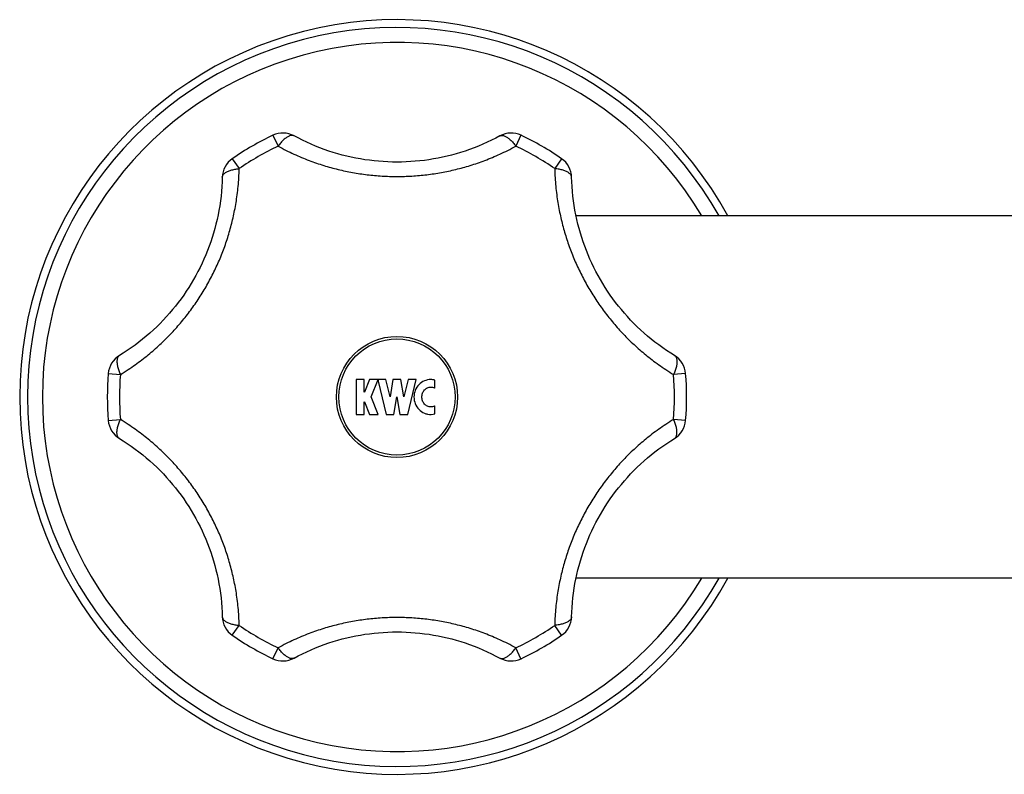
# Model space of a CAD drawing. Header units: millimetres. Extents: x 1094 to 1704, y 605 to 1147.
# Tile 10 of 14: x 1100 to 1185, y 1082 to 1147. Entities that reach past the tile are written whole.
import ezdxf

# ---------------------------------------------------------------- set-up
doc = ezdxf.new("R2010")
doc.units = ezdxf.units.MM
doc.header["$LTSCALE"] = 30.734
doc.layers.get('0').update_dxf_attribs({"linetype": 'CONTINUOUS'})

msp = doc.modelspace()

# ---------------------------------------------------------------- linework, layer by layer
at = {"color": 9, "linetype": 'CONTINUOUS'}
for p, q in [((1122.254, 1136.774), (1122.701, 1135.831)), ((1143.625, 1136.774), (1143.178, 1135.831)), ((1118.756, 1134.754), (1119.35, 1133.896)), ((1147.123, 1134.754), (1146.53, 1133.896)), ((1108.071, 1116.246), (1109.111, 1116.162)), ((1157.809, 1116.246), (1156.768, 1116.162)), ((1108.071, 1112.207), (1109.111, 1112.292)), ((1157.809, 1112.207), (1156.768, 1112.292)), ((1118.756, 1093.7), (1119.35, 1094.558)), ((1147.123, 1093.7), (1146.53, 1094.558)), ((1122.254, 1091.68), (1122.701, 1092.623)), ((1143.625, 1091.68), (1143.178, 1092.623))]:
    msp.add_line(p, q, dxfattribs=at)
at = {"color": 7, "linetype": 'CONTINUOUS'}
for p, q in [((1270.51, 1129.827), (1148.369, 1129.827)), ((1129.426, 1115.727), (1129.426, 1112.727)), ((1130.111, 1115.727), (1129.426, 1115.727)), ((1130.111, 1114.655), (1130.111, 1115.727)), ((1130.573, 1115.727), (1130.144, 1114.655)), ((1131.311, 1115.727), (1130.573, 1115.727)), ((1130.711, 1114.227), (1131.311, 1115.727)), ((1131.316, 1115.727), (1131.316, 1115.577)), ((1131.986, 1115.727), (1131.316, 1115.727)), ((1131.316, 1115.577), (1131.997, 1112.727)), ((1132.341, 1114.237), (1131.986, 1115.727)), ((1132.597, 1115.727), (1132.341, 1114.237)), ((1133.283, 1115.727), (1132.597, 1115.727)), ((1133.538, 1114.237), (1133.283, 1115.727)), ((1133.894, 1115.727), (1133.538, 1114.237)), ((1133.883, 1112.727), (1134.599, 1115.727)), ((1134.599, 1115.727), (1133.894, 1115.727)), ((1136.204, 1114.995), (1136.204, 1115.685)), ((1130.144, 1114.655), (1130.111, 1114.655)), ((1130.111, 1112.727), (1130.111, 1113.798)), ((1130.111, 1113.798), (1130.144, 1113.798)), ((1130.144, 1113.798), (1130.573, 1112.727)), ((1131.311, 1112.727), (1130.711, 1114.227)), ((1132.683, 1112.727), (1132.94, 1114.227)), ((1132.94, 1114.227), (1133.197, 1112.727)), ((1136.204, 1112.769), (1136.204, 1113.459)), ((1129.426, 1112.727), (1130.111, 1112.727)), ((1130.573, 1112.727), (1131.311, 1112.727)), ((1131.997, 1112.727), (1132.683, 1112.727)), ((1133.197, 1112.727), (1133.883, 1112.727)), ((1193.894, 1098.627), (1148.369, 1098.627))]:
    msp.add_line(p, q, dxfattribs=at)
for points in [[(1141.809, 1136.721), (1141.462, 1136.536), (1141.09, 1136.348), (1140.715, 1136.17), (1140.338, 1136), (1139.959, 1135.84), (1139.579, 1135.689), (1139.196, 1135.547), (1138.812, 1135.414), (1138.426, 1135.29), (1138.04, 1135.175), (1137.652, 1135.069), (1137.263, 1134.971), (1136.873, 1134.882), (1136.482, 1134.802), (1136.09, 1134.73), (1135.698, 1134.667), (1135.305, 1134.612), (1134.911, 1134.566), (1134.517, 1134.528), (1134.123, 1134.499), (1133.728, 1134.478), (1133.334, 1134.466), (1132.939, 1134.461), (1132.544, 1134.466), (1132.149, 1134.478), (1131.755, 1134.499), (1131.36, 1134.529), (1130.966, 1134.566), (1130.573, 1134.613), (1130.18, 1134.667), (1129.787, 1134.731), (1129.396, 1134.802), (1129.005, 1134.883), (1128.615, 1134.972), (1128.226, 1135.069), (1127.838, 1135.176), (1127.451, 1135.291), (1127.065, 1135.415), (1126.681, 1135.548), (1126.299, 1135.69), (1125.918, 1135.841), (1125.539, 1136.001), (1125.162, 1136.17), (1124.788, 1136.349), (1124.415, 1136.537), (1124.071, 1136.721)], [(1117.894, 1133.155), (1117.881, 1132.762), (1117.857, 1132.346), (1117.825, 1131.932), (1117.783, 1131.52), (1117.732, 1131.112), (1117.672, 1130.706), (1117.604, 1130.304), (1117.527, 1129.905), (1117.441, 1129.509), (1117.348, 1129.116), (1117.246, 1128.727), (1117.136, 1128.341), (1117.018, 1127.959), (1116.892, 1127.58), (1116.758, 1127.205), (1116.616, 1126.833), (1116.467, 1126.466), (1116.31, 1126.102), (1116.146, 1125.742), (1115.974, 1125.386), (1115.795, 1125.034), (1115.609, 1124.686), (1115.415, 1124.342), (1115.214, 1124.003), (1115.006, 1123.668), (1114.791, 1123.337), (1114.569, 1123.01), (1114.339, 1122.688), (1114.102, 1122.371), (1113.859, 1122.058), (1113.608, 1121.75), (1113.35, 1121.446), (1113.085, 1121.148), (1112.813, 1120.855), (1112.534, 1120.567), (1112.248, 1120.284), (1111.954, 1120.006), (1111.654, 1119.734), (1111.347, 1119.468), (1111.033, 1119.208), (1110.711, 1118.953), (1110.383, 1118.705), (1110.048, 1118.463), (1109.705, 1118.228), (1109.356, 1118), (1109.025, 1117.793)], [(1156.855, 1117.793), (1156.521, 1118.001), (1156.172, 1118.23), (1155.83, 1118.465), (1155.495, 1118.707), (1155.166, 1118.955), (1154.845, 1119.209), (1154.531, 1119.47), (1154.224, 1119.736), (1153.923, 1120.008), (1153.63, 1120.285), (1153.344, 1120.568), (1153.065, 1120.856), (1152.793, 1121.149), (1152.529, 1121.448), (1152.271, 1121.751), (1152.02, 1122.059), (1151.776, 1122.372), (1151.54, 1122.689), (1151.31, 1123.011), (1151.088, 1123.338), (1150.872, 1123.669), (1150.664, 1124.004), (1150.463, 1124.344), (1150.27, 1124.688), (1150.083, 1125.036), (1149.904, 1125.388), (1149.733, 1125.744), (1149.568, 1126.104), (1149.412, 1126.468), (1149.262, 1126.835), (1149.121, 1127.207), (1148.987, 1127.582), (1148.861, 1127.961), (1148.743, 1128.343), (1148.633, 1128.729), (1148.531, 1129.118), (1148.438, 1129.511), (1148.352, 1129.907), (1148.275, 1130.306), (1148.207, 1130.709), (1148.147, 1131.114), (1148.096, 1131.523), (1148.055, 1131.934), (1148.022, 1132.348), (1147.999, 1132.764), (1147.986, 1133.155)], [(1109.025, 1110.661), (1109.358, 1110.453), (1109.707, 1110.224), (1110.05, 1109.989), (1110.385, 1109.747), (1110.713, 1109.499), (1111.034, 1109.245), (1111.349, 1108.984), (1111.656, 1108.718), (1111.956, 1108.446), (1112.249, 1108.169), (1112.535, 1107.886), (1112.814, 1107.598), (1113.086, 1107.304), (1113.351, 1107.006), (1113.609, 1106.703), (1113.86, 1106.395), (1114.103, 1106.082), (1114.34, 1105.764), (1114.569, 1105.442), (1114.792, 1105.116), (1115.007, 1104.785), (1115.215, 1104.45), (1115.416, 1104.11), (1115.61, 1103.766), (1115.796, 1103.418), (1115.975, 1103.066), (1116.147, 1102.71), (1116.311, 1102.35), (1116.468, 1101.986), (1116.617, 1101.618), (1116.759, 1101.247), (1116.892, 1100.872), (1117.018, 1100.493), (1117.136, 1100.111), (1117.246, 1099.725), (1117.348, 1099.336), (1117.442, 1098.943), (1117.527, 1098.547), (1117.604, 1098.148), (1117.673, 1097.745), (1117.732, 1097.34), (1117.783, 1096.931), (1117.825, 1096.52), (1117.857, 1096.106), (1117.881, 1095.689), (1117.894, 1095.299)], [(1147.986, 1095.299), (1147.999, 1095.692), (1148.022, 1096.108), (1148.055, 1096.522), (1148.097, 1096.934), (1148.148, 1097.342), (1148.207, 1097.747), (1148.276, 1098.15), (1148.353, 1098.549), (1148.438, 1098.945), (1148.532, 1099.338), (1148.634, 1099.727), (1148.744, 1100.113), (1148.862, 1100.495), (1148.988, 1100.874), (1149.122, 1101.249), (1149.263, 1101.62), (1149.412, 1101.988), (1149.569, 1102.352), (1149.733, 1102.712), (1149.905, 1103.068), (1150.084, 1103.42), (1150.271, 1103.768), (1150.464, 1104.111), (1150.665, 1104.451), (1150.873, 1104.786), (1151.089, 1105.117), (1151.311, 1105.444), (1151.541, 1105.766), (1151.777, 1106.083), (1152.021, 1106.396), (1152.272, 1106.704), (1152.53, 1107.007), (1152.795, 1107.306), (1153.067, 1107.599), (1153.346, 1107.887), (1153.632, 1108.17), (1153.925, 1108.448), (1154.225, 1108.719), (1154.533, 1108.986), (1154.847, 1109.246), (1155.168, 1109.5), (1155.497, 1109.749), (1155.832, 1109.99), (1156.174, 1110.226), (1156.523, 1110.454), (1156.855, 1110.661)], [(1124.071, 1091.733), (1124.417, 1091.918), (1124.79, 1092.106), (1125.164, 1092.284), (1125.541, 1092.454), (1125.92, 1092.614), (1126.301, 1092.765), (1126.683, 1092.907), (1127.067, 1093.04), (1127.453, 1093.164), (1127.84, 1093.279), (1128.228, 1093.385), (1128.617, 1093.483), (1129.007, 1093.572), (1129.398, 1093.652), (1129.789, 1093.724), (1130.182, 1093.787), (1130.575, 1093.841), (1130.968, 1093.888), (1131.362, 1093.925), (1131.757, 1093.955), (1132.151, 1093.976), (1132.546, 1093.988), (1132.941, 1093.992), (1133.336, 1093.988), (1133.73, 1093.976), (1134.125, 1093.955), (1134.519, 1093.925), (1134.913, 1093.887), (1135.307, 1093.841), (1135.7, 1093.787), (1136.092, 1093.723), (1136.484, 1093.652), (1136.875, 1093.571), (1137.265, 1093.482), (1137.654, 1093.385), (1138.042, 1093.278), (1138.429, 1093.163), (1138.814, 1093.039), (1139.198, 1092.906), (1139.581, 1092.764), (1139.961, 1092.613), (1140.34, 1092.453), (1140.717, 1092.283), (1141.092, 1092.105), (1141.464, 1091.917), (1141.809, 1091.733)]]:
    msp.add_lwpolyline(points, dxfattribs=at)
at = {"color": 9, "linetype": 'CONTINUOUS'}
msp.add_circle((1132.94, 1114.227), 5.221, dxfattribs=at)
at = {"color": 7, "linetype": 'CONTINUOUS'}
msp.add_circle((1132.94, 1114.227), 5, dxfattribs=at)
for centre, radius, start, end in [((1132.94, 1114.227), 32.5, 28.68723, 331.31277), ((1132.94, 1114.227), 24.951, 115.3574, 124.6426), ((1123.111, 1134.966), 2, 61.31918, 115.35741), ((1142.769, 1134.966), 2, 64.64259, 118.68081), ((1132.94, 1114.227), 24.951, 55.3574, 64.6426), ((1119.893, 1133.109), 2, 124.6426, 178.6808), ((1145.986, 1133.109), 2, 1.31921, 55.3574), ((1110.064, 1116.085), 2, 121.31918, 175.35741), ((1155.815, 1116.085), 2, 4.6426, 58.68079), ((1132.94, 1114.227), 24.951, 175.3574, 184.6426), ((1132.94, 1114.227), 24.951, 355.3574, 4.6426), ((1110.064, 1112.369), 2, 184.6426, 238.68079), ((1135.861, 1114.14), 1.413, 258.51665, 284.05717), ((1155.815, 1112.369), 2, 301.31918, 355.35741), ((1119.893, 1095.345), 2, 181.31921, 235.3574), ((1145.986, 1095.345), 2, 304.6426, 358.6808), ((1132.94, 1114.227), 24.951, 235.3574, 244.6426), ((1132.94, 1114.227), 24.951, 295.3574, 304.6426), ((1123.111, 1093.487), 2, 244.64259, 298.68081), ((1142.769, 1093.487), 2, 241.31918, 295.35741)]:
    msp.add_arc(centre, radius, start, end, dxfattribs=at)
at = {"color": 9, "linetype": 'CONTINUOUS'}
for radius, start, end in [(31.828, 29.35124, 330.64876), (30.542, 30.71648, 329.28352), (23.907, 115.35739, 124.64261), (23.907, 55.35739, 64.64261), (23.907, 175.35739, 184.64261), (23.907, 355.35739, 4.64261), (23.907, 235.35739, 244.64261), (23.907, 295.35739, 304.64261)]:
    msp.add_arc((1132.94, 1114.227), radius, start, end, dxfattribs=at)
for points, knots in [([(1124.071, 1136.721), (1124.055, 1136.73), (1124.012, 1136.749), (1123.936, 1136.765), (1123.843, 1136.763), (1123.743, 1136.743), (1123.637, 1136.705), (1123.526, 1136.649), (1123.411, 1136.576), (1123.293, 1136.486), (1123.173, 1136.381), (1123.053, 1136.262), (1122.933, 1136.129), (1122.814, 1135.985), (1122.739, 1135.883), (1122.701, 1135.831)], [0, 0, 0, 0, 0.03155, 0.080159, 0.132581, 0.190425, 0.254691, 0.325864, 0.404076, 0.489184, 0.580823, 0.678451, 0.78139, 0.888858, 1, 1, 1, 1]), ([(1141.809, 1136.721), (1141.825, 1136.73), (1141.868, 1136.749), (1141.944, 1136.765), (1142.037, 1136.763), (1142.136, 1136.743), (1142.242, 1136.705), (1142.353, 1136.649), (1142.468, 1136.576), (1142.586, 1136.486), (1142.706, 1136.381), (1142.827, 1136.262), (1142.947, 1136.129), (1143.065, 1135.985), (1143.141, 1135.883), (1143.178, 1135.831)], [0, 0, 0, 0, 0.031549, 0.080158, 0.132581, 0.190425, 0.254691, 0.325864, 0.404075, 0.489183, 0.580823, 0.678451, 0.781389, 0.888858, 1, 1, 1, 1]), ([(1122.701, 1135.831), (1122.929, 1135.706), (1123.38, 1135.47), (1124.055, 1135.147), (1124.714, 1134.86), (1125.361, 1134.603), (1125.996, 1134.374), (1126.624, 1134.169), (1127.248, 1133.987), (1127.87, 1133.826), (1128.492, 1133.684), (1129.116, 1133.561), (1129.744, 1133.457), (1130.376, 1133.372), (1131.012, 1133.305), (1131.652, 1133.257), (1132.295, 1133.228), (1132.94, 1133.218), (1133.584, 1133.228), (1134.227, 1133.257), (1134.867, 1133.305), (1135.504, 1133.372), (1136.136, 1133.457), (1136.763, 1133.561), (1137.388, 1133.684), (1138.01, 1133.826), (1138.632, 1133.987), (1139.255, 1134.169), (1139.883, 1134.374), (1140.519, 1134.603), (1141.165, 1134.86), (1141.825, 1135.147), (1142.5, 1135.47), (1142.95, 1135.706), (1143.178, 1135.831)], [0, 0, 0, 0, 0.036474, 0.071449, 0.105087, 0.137582, 0.169152, 0.200011, 0.230354, 0.260382, 0.290228, 0.319997, 0.349781, 0.379628, 0.409584, 0.439649, 0.469798, 0.5, 0.530202, 0.560351, 0.590416, 0.620372, 0.650219, 0.680003, 0.709772, 0.739617, 0.769646, 0.799989, 0.830848, 0.862417, 0.894913, 0.928551, 0.963526, 1, 1, 1, 1]), ([(1109.111, 1116.162), (1109.335, 1116.298), (1109.767, 1116.572), (1110.387, 1116.997), (1110.965, 1117.425), (1111.51, 1117.856), (1112.025, 1118.291), (1112.515, 1118.732), (1112.984, 1119.181), (1113.434, 1119.639), (1113.868, 1120.106), (1114.286, 1120.586), (1114.69, 1121.077), (1115.08, 1121.581), (1115.455, 1122.098), (1115.817, 1122.628), (1116.163, 1123.17), (1116.493, 1123.723), (1116.807, 1124.285), (1117.103, 1124.856), (1117.381, 1125.433), (1117.641, 1126.017), (1117.883, 1126.607), (1118.106, 1127.202), (1118.312, 1127.804), (1118.5, 1128.413), (1118.672, 1129.032), (1118.826, 1129.662), (1118.963, 1130.308), (1119.082, 1130.972), (1119.183, 1131.659), (1119.264, 1132.373), (1119.322, 1133.122), (1119.344, 1133.633), (1119.35, 1133.896)], [0, 0, 0, 0, 0.036843, 0.071891, 0.105474, 0.137895, 0.169409, 0.20024, 0.23058, 0.260592, 0.290415, 0.320164, 0.34992, 0.379751, 0.40968, 0.439717, 0.46984, 0.500006, 0.530174, 0.560294, 0.590324, 0.620254, 0.650079, 0.679835, 0.709583, 0.739404, 0.769417, 0.799755, 0.830588, 0.862103, 0.894524, 0.928108, 0.963156, 1, 1, 1, 1]), ([(1117.894, 1133.155), (1117.894, 1133.173), (1117.899, 1133.22), (1117.924, 1133.294), (1117.971, 1133.373), (1118.039, 1133.45), (1118.125, 1133.522), (1118.229, 1133.59), (1118.349, 1133.653), (1118.486, 1133.711), (1118.637, 1133.762), (1118.8, 1133.807), (1118.975, 1133.845), (1119.159, 1133.875), (1119.285, 1133.889), (1119.35, 1133.896)], [0, 0, 0, 0, 0.031549, 0.080158, 0.13258, 0.190425, 0.254691, 0.325864, 0.404075, 0.489183, 0.580823, 0.678451, 0.78139, 0.888858, 1, 1, 1, 1]), ([(1146.53, 1133.896), (1146.536, 1133.633), (1146.557, 1133.122), (1146.616, 1132.374), (1146.696, 1131.659), (1146.797, 1130.972), (1146.917, 1130.308), (1147.054, 1129.663), (1147.208, 1129.032), (1147.379, 1128.414), (1147.567, 1127.804), (1147.773, 1127.203), (1147.997, 1126.607), (1148.238, 1126.018), (1148.498, 1125.434), (1148.777, 1124.856), (1149.073, 1124.285), (1149.386, 1123.723), (1149.717, 1123.17), (1150.063, 1122.628), (1150.424, 1122.098), (1150.8, 1121.581), (1151.19, 1121.077), (1151.594, 1120.585), (1152.012, 1120.106), (1152.445, 1119.638), (1152.896, 1119.181), (1153.365, 1118.732), (1153.855, 1118.291), (1154.37, 1117.855), (1154.915, 1117.425), (1155.493, 1116.997), (1156.112, 1116.572), (1156.544, 1116.298), (1156.768, 1116.162)], [0, 0, 0, 0, 0.036833, 0.071875, 0.105456, 0.137872, 0.169386, 0.200218, 0.230555, 0.260568, 0.29039, 0.320138, 0.349897, 0.379723, 0.409656, 0.439691, 0.469814, 0.499988, 0.530161, 0.560287, 0.590331, 0.620263, 0.650098, 0.679859, 0.709608, 0.739434, 0.769446, 0.799786, 0.830615, 0.862127, 0.894545, 0.928122, 0.963164, 1, 1, 1, 1]), ([(1147.986, 1133.155), (1147.985, 1133.173), (1147.98, 1133.22), (1147.956, 1133.294), (1147.908, 1133.373), (1147.841, 1133.45), (1147.755, 1133.522), (1147.651, 1133.59), (1147.53, 1133.653), (1147.394, 1133.711), (1147.243, 1133.762), (1147.079, 1133.807), (1146.904, 1133.845), (1146.72, 1133.875), (1146.594, 1133.889), (1146.53, 1133.896)], [0, 0, 0, 0, 0.031549, 0.080158, 0.132581, 0.190425, 0.254691, 0.325864, 0.404075, 0.489183, 0.580823, 0.678451, 0.78139, 0.888858, 1, 1, 1, 1]), ([(1109.025, 1117.793), (1109.009, 1117.784), (1108.971, 1117.756), (1108.92, 1117.698), (1108.874, 1117.617), (1108.842, 1117.52), (1108.822, 1117.41), (1108.815, 1117.286), (1108.821, 1117.149), (1108.839, 1117.002), (1108.87, 1116.846), (1108.913, 1116.682), (1108.968, 1116.512), (1109.034, 1116.337), (1109.084, 1116.221), (1109.111, 1116.162)], [0, 0, 0, 0, 0.03155, 0.080159, 0.132581, 0.190425, 0.254691, 0.325864, 0.404076, 0.489184, 0.580823, 0.678451, 0.78139, 0.888858, 1, 1, 1, 1]), ([(1156.855, 1117.793), (1156.87, 1117.784), (1156.908, 1117.756), (1156.96, 1117.698), (1157.005, 1117.617), (1157.038, 1117.52), (1157.057, 1117.41), (1157.064, 1117.286), (1157.059, 1117.149), (1157.04, 1117.002), (1157.009, 1116.846), (1156.966, 1116.682), (1156.911, 1116.512), (1156.845, 1116.337), (1156.795, 1116.221), (1156.768, 1116.162)], [0, 0, 0, 0, 0.031549, 0.080158, 0.13258, 0.190424, 0.25469, 0.325864, 0.404075, 0.489183, 0.580822, 0.678451, 0.78139, 0.888858, 1, 1, 1, 1]), ([(1109.025, 1110.661), (1109.009, 1110.67), (1108.971, 1110.698), (1108.92, 1110.756), (1108.874, 1110.837), (1108.842, 1110.933), (1108.822, 1111.044), (1108.815, 1111.168), (1108.821, 1111.304), (1108.839, 1111.451), (1108.87, 1111.608), (1108.913, 1111.772), (1108.968, 1111.942), (1109.034, 1112.117), (1109.084, 1112.233), (1109.111, 1112.292)], [0, 0, 0, 0, 0.031549, 0.080158, 0.13258, 0.190424, 0.25469, 0.325864, 0.404075, 0.489183, 0.580822, 0.678451, 0.78139, 0.888858, 1, 1, 1, 1]), ([(1119.35, 1094.558), (1119.344, 1094.82), (1119.322, 1095.332), (1119.264, 1096.08), (1119.183, 1096.795), (1119.082, 1097.482), (1118.963, 1098.146), (1118.826, 1098.791), (1118.672, 1099.422), (1118.501, 1100.04), (1118.312, 1100.649), (1118.106, 1101.251), (1117.883, 1101.846), (1117.641, 1102.436), (1117.381, 1103.02), (1117.103, 1103.598), (1116.807, 1104.169), (1116.493, 1104.731), (1116.163, 1105.284), (1115.817, 1105.826), (1115.455, 1106.356), (1115.079, 1106.873), (1114.689, 1107.377), (1114.286, 1107.869), (1113.868, 1108.348), (1113.434, 1108.816), (1112.984, 1109.273), (1112.515, 1109.722), (1112.024, 1110.163), (1111.509, 1110.599), (1110.965, 1111.029), (1110.386, 1111.457), (1109.767, 1111.882), (1109.335, 1112.156), (1109.111, 1112.292)], [0, 0, 0, 0, 0.036833, 0.071875, 0.105456, 0.137872, 0.169386, 0.200218, 0.230555, 0.260568, 0.29039, 0.320138, 0.349897, 0.379723, 0.409656, 0.439691, 0.469814, 0.499988, 0.530161, 0.560287, 0.590331, 0.620263, 0.650098, 0.679859, 0.709608, 0.739434, 0.769446, 0.799786, 0.830615, 0.862127, 0.894545, 0.928122, 0.963164, 1, 1, 1, 1]), ([(1156.768, 1112.292), (1156.544, 1112.156), (1156.112, 1111.881), (1155.493, 1111.456), (1154.914, 1111.029), (1154.37, 1110.598), (1153.855, 1110.163), (1153.364, 1109.722), (1152.895, 1109.273), (1152.445, 1108.815), (1152.012, 1108.347), (1151.594, 1107.868), (1151.19, 1107.377), (1150.8, 1106.873), (1150.424, 1106.356), (1150.063, 1105.826), (1149.717, 1105.284), (1149.386, 1104.731), (1149.073, 1104.169), (1148.777, 1103.598), (1148.499, 1103.02), (1148.239, 1102.436), (1147.997, 1101.847), (1147.773, 1101.252), (1147.568, 1100.65), (1147.379, 1100.041), (1147.208, 1099.422), (1147.054, 1098.792), (1146.917, 1098.146), (1146.797, 1097.482), (1146.696, 1096.795), (1146.616, 1096.08), (1146.557, 1095.332), (1146.536, 1094.82), (1146.53, 1094.558)], [0, 0, 0, 0, 0.036843, 0.071891, 0.105474, 0.137895, 0.169409, 0.20024, 0.23058, 0.260592, 0.290415, 0.320164, 0.34992, 0.379751, 0.40968, 0.439717, 0.46984, 0.500006, 0.530174, 0.560294, 0.590324, 0.620254, 0.650079, 0.679835, 0.709583, 0.739404, 0.769417, 0.799755, 0.830588, 0.862103, 0.894524, 0.928108, 0.963156, 1, 1, 1, 1]), ([(1156.855, 1110.661), (1156.87, 1110.67), (1156.908, 1110.698), (1156.96, 1110.756), (1157.005, 1110.837), (1157.038, 1110.933), (1157.057, 1111.044), (1157.064, 1111.168), (1157.059, 1111.304), (1157.04, 1111.451), (1157.009, 1111.608), (1156.966, 1111.772), (1156.911, 1111.942), (1156.845, 1112.117), (1156.795, 1112.233), (1156.768, 1112.292)], [0, 0, 0, 0, 0.03155, 0.080159, 0.132581, 0.190425, 0.254691, 0.325864, 0.404076, 0.489184, 0.580823, 0.678451, 0.78139, 0.888858, 1, 1, 1, 1]), ([(1117.894, 1095.299), (1117.894, 1095.281), (1117.899, 1095.234), (1117.924, 1095.16), (1117.971, 1095.081), (1118.039, 1095.004), (1118.125, 1094.932), (1118.229, 1094.864), (1118.349, 1094.801), (1118.486, 1094.743), (1118.637, 1094.692), (1118.8, 1094.647), (1118.975, 1094.609), (1119.159, 1094.579), (1119.285, 1094.565), (1119.35, 1094.558)], [0, 0, 0, 0, 0.031549, 0.080158, 0.132581, 0.190425, 0.254691, 0.325864, 0.404075, 0.489183, 0.580823, 0.678451, 0.78139, 0.888858, 1, 1, 1, 1]), ([(1143.178, 1092.623), (1142.95, 1092.748), (1142.5, 1092.984), (1141.825, 1093.306), (1141.165, 1093.594), (1140.519, 1093.851), (1139.883, 1094.08), (1139.255, 1094.285), (1138.632, 1094.467), (1138.01, 1094.628), (1137.388, 1094.77), (1136.763, 1094.892), (1136.136, 1094.996), (1135.504, 1095.082), (1134.867, 1095.149), (1134.227, 1095.197), (1133.584, 1095.226), (1132.94, 1095.236), (1132.295, 1095.226), (1131.652, 1095.197), (1131.012, 1095.149), (1130.376, 1095.082), (1129.744, 1094.996), (1129.116, 1094.892), (1128.492, 1094.77), (1127.87, 1094.628), (1127.248, 1094.467), (1126.624, 1094.285), (1125.996, 1094.08), (1125.361, 1093.851), (1124.714, 1093.594), (1124.055, 1093.306), (1123.38, 1092.984), (1122.929, 1092.748), (1122.701, 1092.623)], [0, 0, 0, 0, 0.036474, 0.071449, 0.105087, 0.137582, 0.169152, 0.200011, 0.230354, 0.260382, 0.290228, 0.319997, 0.349781, 0.379628, 0.409584, 0.439649, 0.469798, 0.5, 0.530202, 0.560351, 0.590416, 0.620372, 0.650219, 0.680003, 0.709772, 0.739617, 0.769646, 0.799989, 0.830848, 0.862417, 0.894913, 0.928551, 0.963526, 1, 1, 1, 1]), ([(1147.986, 1095.299), (1147.985, 1095.281), (1147.98, 1095.234), (1147.956, 1095.16), (1147.908, 1095.081), (1147.841, 1095.004), (1147.755, 1094.932), (1147.651, 1094.864), (1147.53, 1094.801), (1147.394, 1094.743), (1147.243, 1094.692), (1147.079, 1094.647), (1146.904, 1094.609), (1146.72, 1094.579), (1146.594, 1094.565), (1146.53, 1094.558)], [0, 0, 0, 0, 0.031549, 0.080158, 0.13258, 0.190425, 0.254691, 0.325864, 0.404075, 0.489183, 0.580823, 0.678451, 0.78139, 0.888858, 1, 1, 1, 1]), ([(1124.071, 1091.733), (1124.055, 1091.724), (1124.012, 1091.705), (1123.936, 1091.689), (1123.843, 1091.691), (1123.743, 1091.711), (1123.637, 1091.749), (1123.526, 1091.805), (1123.411, 1091.878), (1123.293, 1091.967), (1123.173, 1092.072), (1123.053, 1092.192), (1122.933, 1092.324), (1122.814, 1092.469), (1122.739, 1092.571), (1122.701, 1092.623)], [0, 0, 0, 0, 0.031549, 0.080158, 0.132581, 0.190425, 0.254691, 0.325864, 0.404075, 0.489183, 0.580823, 0.678451, 0.781389, 0.888858, 1, 1, 1, 1]), ([(1141.809, 1091.733), (1141.825, 1091.724), (1141.868, 1091.705), (1141.944, 1091.689), (1142.037, 1091.691), (1142.136, 1091.711), (1142.242, 1091.749), (1142.353, 1091.805), (1142.468, 1091.878), (1142.586, 1091.967), (1142.706, 1092.072), (1142.827, 1092.192), (1142.947, 1092.324), (1143.065, 1092.469), (1143.141, 1092.571), (1143.178, 1092.623)], [0, 0, 0, 0, 0.03155, 0.080159, 0.132581, 0.190425, 0.254691, 0.325864, 0.404076, 0.489184, 0.580823, 0.678451, 0.78139, 0.888858, 1, 1, 1, 1])]:
    msp.add_open_spline(points, degree=3, knots=knots, dxfattribs=at)
at = {"color": 7, "linetype": 'CONTINUOUS'}
for points, knots in [([(1136.204, 1115.685), (1136.091, 1115.713), (1135.785, 1115.751), (1135.288, 1115.649), (1134.803, 1115.315), (1134.479, 1114.816), (1134.365, 1114.227), (1134.479, 1113.638), (1134.803, 1113.139), (1135.208, 1112.86), (1135.485, 1112.774), (1135.579, 1112.755)], [0, 0, 0, 0, 0.074662, 0.197949, 0.321236, 0.444522, 0.567809, 0.691096, 0.814382, 0.937669, 1, 1, 1, 1]), ([(1136.204, 1113.459), (1136.188, 1113.451), (1136.08, 1113.396), (1135.86, 1113.347), (1135.558, 1113.414), (1135.301, 1113.605), (1135.129, 1113.89), (1135.069, 1114.227), (1135.129, 1114.563), (1135.292, 1114.834), (1135.446, 1114.956), (1135.524, 1114.998)], [0, 0, 0, 0, 0.021734, 0.14637, 0.271006, 0.395642, 0.520278, 0.644914, 0.769549, 0.894185, 1, 1, 1, 1]), ([(1135.524, 1114.998), (1135.537, 1115.005), (1135.643, 1115.058), (1135.86, 1115.106), (1136.08, 1115.058), (1136.188, 1115.003), (1136.204, 1114.994)], [0, 0, 0, 0, 0.064939, 0.494974, 0.925009, 1, 1, 1, 1])]:
    msp.add_open_spline(points, degree=3, knots=knots, dxfattribs=at)

doc.saveas('drawing.dxf')
